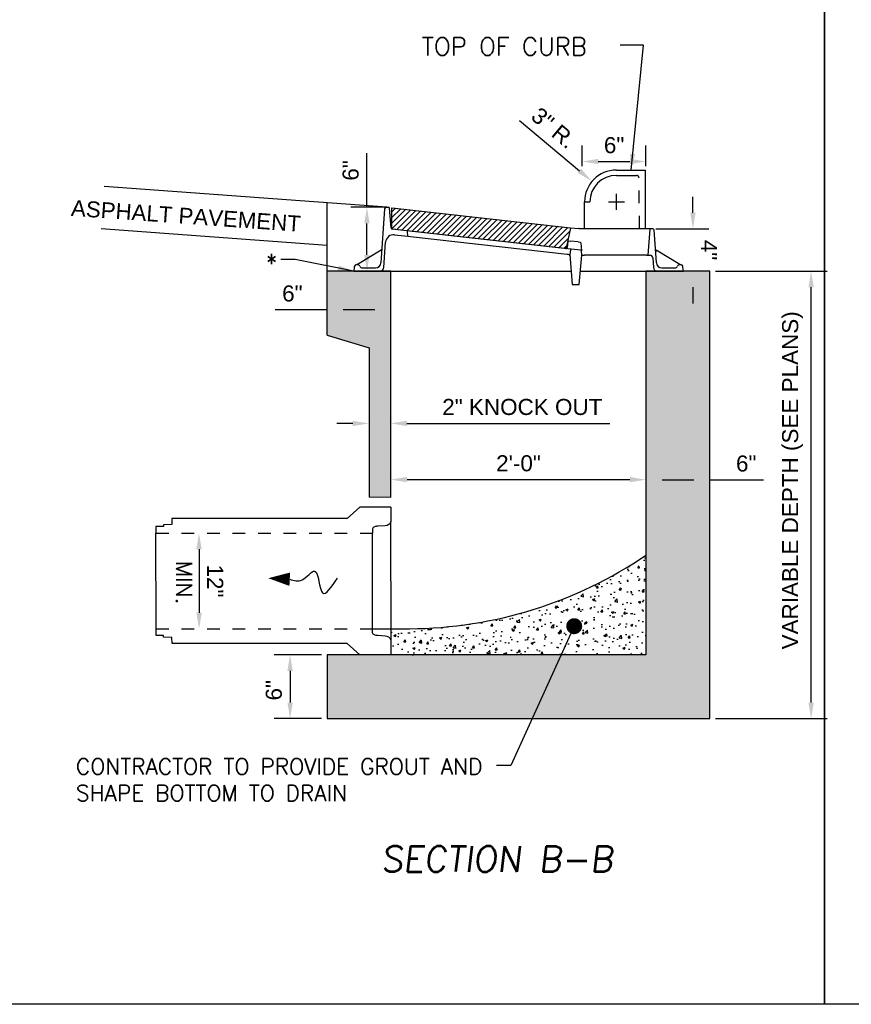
# Model space of a CAD drawing. Header units: feet. Extents: x 6 to 219, y -47 to 30.
# Tile 21 of 47: x 182.04 to 188.56, y 3.62 to 11.34. Entities that reach past the tile are written whole.
import ezdxf
from ezdxf.enums import TextEntityAlignment as Align

# ---------------------------------------------------------------- set-up
doc = ezdxf.new("R2010")
doc.units = ezdxf.units.FT
doc.header["$MEASUREMENT"] = 0
doc.linetypes.add('F', pattern=[0.15000000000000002, 0.1, -0.05])
doc.layers.add('COLUMNS', color=6, linetype='Continuous', plot=False)
for name, color, linetype in [('DETAILS', 4, 'Continuous'), ('HATCH', 247, 'Continuous'), ('P-HATCH', 247, 'Continuous'), ('SHEET_TXT', 9, 'Continuous'), ('TOP', 3, 'Continuous'), ('Visible (ANSI)', 2, 'Continuous')]:
    doc.layers.add(name, color=color, linetype=linetype)
doc.styles.add('RS1', font='ROMANS.shx')
doc.styles.add('SLANTED', font='ROMANS.SHX', dxfattribs={"oblique": 7})
doc.styles.get("Standard").update_dxf_attribs({"font": 'arial.ttf'})
doc.dimstyles.get("Standard").update_dxf_attribs({"dimtxt": 0.18, "dimasz": 0.18, "dimexe": 0.18, "dimexo": 0.0625, "dimgap": 0.09, "dimtad": 0, "dimtih": 1, "dimtoh": 1, "dimdec": 4, "dimzin": 0, "dimdsep": 46, "dimtxsty": 'Standard', "dimcen": 0.09, "dimadec": 0, "dimazin": 0, "dimtfac": 1, "dimtdec": 4, "dimtofl": 0, "dimtmove": 0, "dimatfit": 3, "dimfxl": 1, "dimtolj": 1, "dimtzin": 0, "dimarcsym": 0})

# ---------------------------------------------------------------- blocks, each defined once
blk = doc.blocks.new('*D25')
at = {"layer": 'Defpoints', "color": 0, "linetype": 'Continuous', "transparency": 16777216}
for p in [(184.4481757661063, 6.363947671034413), (184.1573659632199, 5.86394767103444), (184.4481757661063, 5.86394767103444)]:
    blk.add_point(p, dxfattribs=at)
at = {"layer": 'DETAILS', "color": 0, "linetype": 'Continuous', "lineweight": -2, "transparency": 16777216}
for p, q in [((184.4044257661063, 6.363947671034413), (184.0313659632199, 6.363947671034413)), ((184.1573659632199, 6.237947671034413), (184.1573659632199, 5.98994767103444)), ((184.4044257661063, 5.86394767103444), (184.0313659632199, 5.86394767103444))]:
    blk.add_line(p, q, dxfattribs=at)
at = {"layer": 'DETAILS', "color": 0, "linetype": 'Continuous', "transparency": 16777216}
for points in [[(184.1363659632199, 6.237947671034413), (184.1783659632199, 6.237947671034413), (184.1573659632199, 6.363947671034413)], [(184.1363659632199, 5.98994767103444), (184.1783659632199, 5.98994767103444), (184.1573659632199, 5.86394767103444)]]:
    blk.add_solid(points, dxfattribs=at)
at = {"layer": 'DETAILS', "color": 0, "linetype": 'Continuous', "transparency": 16777216, "insert": (184.030033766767, 6.086433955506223), "char_height": 0.126, "attachment_point": 5, "rotation": 90}
blk.add_mtext('\\A1;6"', dxfattribs=at)
blk = doc.blocks.new('*D26')
at = {"layer": 'Defpoints', "color": 0, "linetype": 'Continuous', "transparency": 16777216}
for p in [(187.4481757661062, 7.736155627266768), (186.9481757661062, 7.655780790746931), (187.4481757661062, 7.655780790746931)]:
    blk.add_point(p, dxfattribs=at)
at = {"layer": 'DETAILS', "color": 0, "linetype": 'Continuous', "lineweight": -2, "transparency": 16777216}
for p, q in [((187.0741757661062, 7.736155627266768), (187.3221757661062, 7.736155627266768)), ((187.4481757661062, 7.736155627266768), (187.8699244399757, 7.736155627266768))]:
    blk.add_line(p, q, dxfattribs=at)
at = {"layer": 'DETAILS', "color": 0, "linetype": 'Continuous', "transparency": 16777216}
for points in [[(187.0741757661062, 7.757155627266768), (187.0741757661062, 7.715155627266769), (186.9481757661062, 7.736155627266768)], [(187.3221757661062, 7.757155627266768), (187.3221757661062, 7.715155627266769), (187.4481757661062, 7.736155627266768)]]:
    blk.add_solid(points, dxfattribs=at)
at = {"layer": 'DETAILS', "color": 0, "linetype": 'Continuous', "transparency": 16777216, "insert": (187.7341693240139, 7.863487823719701), "char_height": 0.126, "attachment_point": 5}
blk.add_mtext('\\A1;6"', dxfattribs=at)
blk = doc.blocks.new('*D27')
at = {"layer": 'Defpoints', "color": 0, "linetype": 'Continuous', "transparency": 16777216}
for p in [(184.4481763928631, 9.069543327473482), (184.9481763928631, 9.069543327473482), (184.9481763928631, 9.06909587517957)]:
    blk.add_point(p, dxfattribs=at)
at = {"layer": 'DETAILS', "color": 0, "linetype": 'Continuous', "lineweight": -2, "transparency": 16777216}
for p, q in [((184.4481763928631, 9.06909587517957), (184.0394212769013, 9.06909587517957)), ((184.8221763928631, 9.06909587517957), (184.5741763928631, 9.06909587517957))]:
    blk.add_line(p, q, dxfattribs=at)
at = {"layer": 'DETAILS', "color": 0, "linetype": 'Continuous', "transparency": 16777216}
for points in [[(184.5741763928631, 9.090095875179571), (184.5741763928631, 9.04809587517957), (184.4481763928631, 9.06909587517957)], [(184.8221763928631, 9.090095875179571), (184.8221763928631, 9.04809587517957), (184.9481763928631, 9.06909587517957)]]:
    blk.add_solid(points, dxfattribs=at)
at = {"layer": 'DETAILS', "color": 0, "linetype": 'Continuous', "transparency": 16777216, "insert": (184.1751763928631, 9.196428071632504), "char_height": 0.126, "attachment_point": 5}
blk.add_mtext('\\A1;6"', dxfattribs=at)
blk = doc.blocks.new('*D28')
at = {"layer": 'Defpoints', "color": 0, "linetype": 'Continuous', "transparency": 16777216}
for p in [(184.7752603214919, 8.136639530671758), (184.9472217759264, 8.178329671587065), (184.9472217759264, 8.136639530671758)]:
    blk.add_point(p, dxfattribs=at)
at = {"layer": 'DETAILS', "color": 0, "linetype": 'Continuous', "lineweight": -2, "transparency": 16777216}
for p, q in [((184.6492603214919, 8.178329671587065), (184.5232603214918, 8.178329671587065)), ((185.0732217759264, 8.178329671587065), (186.6647754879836, 8.178329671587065))]:
    blk.add_line(p, q, dxfattribs=at)
at = {"layer": 'DETAILS', "color": 0, "linetype": 'Continuous', "transparency": 16777216}
for points in [[(184.6492603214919, 8.199329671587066), (184.6492603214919, 8.157329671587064), (184.7752603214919, 8.178329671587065)], [(185.0732217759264, 8.199329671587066), (185.0732217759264, 8.157329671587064), (184.9472217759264, 8.178329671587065)]]:
    blk.add_solid(points, dxfattribs=at)
at = {"layer": 'DETAILS', "color": 0, "linetype": 'Continuous', "transparency": 16777216, "insert": (185.9782645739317, 8.306521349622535), "char_height": 0.126, "attachment_point": 5}
blk.add_mtext('\\A1;2" KNOCK OUT', dxfattribs=at)
blk = doc.blocks.new('*D29')
at = {"layer": 'Defpoints', "color": 0, "linetype": 'Continuous', "transparency": 16777216}
for p in [(186.9481813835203, 7.737533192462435), (184.9483392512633, 7.534261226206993), (186.9481544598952, 7.533996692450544)]:
    blk.add_point(p, dxfattribs=at)
at = {"layer": 'DETAILS', "color": 0, "linetype": 'Continuous', "lineweight": -2, "transparency": 16777216}
blk.add_line((185.074366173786, 7.7377810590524), (186.8221813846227, 7.73754985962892), dxfattribs=at)
at = {"layer": 'DETAILS', "color": 0, "linetype": 'Continuous', "transparency": 16777216}
for points in [[(185.0743689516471, 7.758781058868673), (185.0743633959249, 7.716781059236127), (184.9483661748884, 7.737797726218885)], [(186.8221841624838, 7.758549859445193), (186.8221786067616, 7.716549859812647), (186.9481813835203, 7.737533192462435)]]:
    blk.add_solid(points, dxfattribs=at)
at = {"layer": 'DETAILS', "color": 0, "linetype": 'Continuous', "transparency": 16777216, "insert": (185.948302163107, 7.864997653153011), "char_height": 0.126, "attachment_point": 5, "rotation": 359.9924209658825}
blk.add_mtext('\\A1;2\'-0"', dxfattribs=at)
blk = doc.blocks.new('*D30')
at = {"layer": 'Defpoints', "color": 0, "linetype": 'Continuous', "transparency": 16777216}
for p in [(183.3628888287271, 7.318109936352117), (183.3634374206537, 6.568043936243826), (183.4438122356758, 6.568102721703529)]:
    blk.add_point(p, dxfattribs=at)
at = {"layer": 'DETAILS', "color": 0, "linetype": 'Continuous', "lineweight": -2, "transparency": 16777216}
blk.add_line((183.4433557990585, 7.192168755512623), (183.4437200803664, 6.694102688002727), dxfattribs=at)
at = {"layer": 'DETAILS', "color": 0, "linetype": 'Continuous', "transparency": 16777216}
for points in [[(183.4643557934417, 7.192184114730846), (183.4223558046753, 7.192153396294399), (183.4432636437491, 7.318168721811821)], [(183.4647200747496, 6.69411804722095), (183.4227200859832, 6.694087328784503), (183.4438122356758, 6.568102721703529)]]:
    blk.add_solid(points, dxfattribs=at)
at = {"layer": 'DETAILS', "color": 0, "linetype": 'Continuous', "transparency": 16777216, "insert": (183.5697957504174, 6.943228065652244), "char_height": 0.126, "attachment_point": 5, "rotation": 270.04190564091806}
blk.add_mtext('\\A1;12"', dxfattribs=at)
blk = doc.blocks.new('*D31')
at = {"layer": 'Defpoints', "color": 0, "linetype": 'Continuous', "transparency": 16777216}
for p in [(187.4481757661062, 9.371366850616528), (188.2429400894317, 9.37136685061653), (187.4481757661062, 5.86394767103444)]:
    blk.add_point(p, dxfattribs=at)
at = {"layer": 'DETAILS', "color": 0, "linetype": 'Continuous', "lineweight": -2, "transparency": 16777216}
for p, q in [((187.4919257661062, 9.371366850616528), (188.3689400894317, 9.37136685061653)), ((188.2429400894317, 5.98994767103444), (188.2429400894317, 9.24536685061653)), ((187.4919257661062, 5.86394767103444), (188.3689400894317, 5.86394767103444))]:
    blk.add_line(p, q, dxfattribs=at)
at = {"layer": 'DETAILS', "color": 0, "linetype": 'Continuous', "transparency": 16777216}
for points in [[(188.2219400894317, 9.24536685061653), (188.2639400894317, 9.24536685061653), (188.2429400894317, 9.37136685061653)], [(188.2219400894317, 5.98994767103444), (188.2639400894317, 5.98994767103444), (188.2429400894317, 5.86394767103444)]]:
    blk.add_solid(points, dxfattribs=at)
at = {"layer": 'DETAILS', "color": 0, "linetype": 'Continuous', "transparency": 16777216, "insert": (188.0973439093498, 7.732016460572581), "char_height": 0.126, "attachment_point": 5, "rotation": 90}
blk.add_mtext('\\A1;VARIABLE DEPTH (SEE PLANS)', dxfattribs=at)
blk = doc.blocks.new('*D11')
at = {"layer": 'Defpoints', "color": 0, "linetype": 'Continuous', "transparency": 16777216}
for p in [(186.9807587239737, 9.703619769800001), (186.980790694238, 9.371334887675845), (187.316210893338, 9.37136715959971)]:
    blk.add_point(p, dxfattribs=at)
at = {"layer": 'DETAILS', "color": 0, "linetype": 'Continuous', "lineweight": -2, "transparency": 16777216}
for p, q in [((187.3161668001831, 9.829652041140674), (187.3161546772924, 9.955652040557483)), ((187.0245087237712, 9.703623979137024), (187.4421789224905, 9.703664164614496)), ((187.3162230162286, 9.245367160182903), (187.3162351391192, 9.119367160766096))]:
    blk.add_line(p, q, dxfattribs=at)
at = {"layer": 'DETAILS', "color": 0, "linetype": 'Continuous', "transparency": 16777216}
for points in [[(187.3371668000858, 9.829654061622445), (187.2951668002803, 9.829650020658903), (187.3161789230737, 9.703652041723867)], [(187.3372230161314, 9.245369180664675), (187.2952230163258, 9.245365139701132), (187.316210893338, 9.37136715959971)]]:
    blk.add_solid(points, dxfattribs=at)
at = {"layer": 'DETAILS', "color": 0, "linetype": 'Continuous', "transparency": 16777216, "insert": (187.4421949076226, 9.537521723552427), "char_height": 0.126, "attachment_point": 5, "rotation": 270.00551262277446}
blk.add_mtext('\\A1;4"', dxfattribs=at)
blk = doc.blocks.new('*D12')
at = {"layer": 'Defpoints', "color": 0, "linetype": 'Continuous', "transparency": 16777216}
for p in [(186.5221611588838, 10.07773748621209), (186.7161449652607, 9.914716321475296)]:
    blk.add_point(p, dxfattribs=at)
at = {"layer": 'DETAILS', "color": 0, "linetype": 'Continuous', "lineweight": -2, "transparency": 16777216}
for p, q in [((185.9551760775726, 10.55422348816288), (186.4257006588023, 10.15880148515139)), ((186.7161449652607, 9.851716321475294), (186.7161449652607, 9.977716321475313)), ((186.6531449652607, 9.914716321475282), (186.7791449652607, 9.914716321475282))]:
    blk.add_line(p, q, dxfattribs=at)
at = {"layer": 'DETAILS', "color": 0, "linetype": 'Continuous', "transparency": 16777216}
blk.add_solid([(186.4392113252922, 10.17487823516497), (186.4121899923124, 10.1427247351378), (186.5221611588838, 10.07773748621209)], dxfattribs=at)
at = {"layer": 'DETAILS', "color": 0, "linetype": 'Continuous', "transparency": 16777216, "insert": (186.224156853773, 10.49455776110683), "char_height": 0.126, "attachment_point": 5, "rotation": 319.9567955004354}
blk.add_mtext('\\A1;3" R.', dxfattribs=at)
blk = doc.blocks.new('*D13')
at = {"layer": 'Defpoints', "color": 0, "linetype": 'Continuous', "transparency": 16777216}
for p in [(186.9481788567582, 10.23144658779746), (186.4481788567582, 10.15107175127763), (186.9481788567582, 10.15107175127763)]:
    blk.add_point(p, dxfattribs=at)
at = {"layer": 'DETAILS', "color": 0, "linetype": 'Continuous', "lineweight": -2, "transparency": 16777216}
for p, q in [((186.4481788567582, 10.19482175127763), (186.4481788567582, 10.35744658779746)), ((186.9481788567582, 10.19482175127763), (186.9481788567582, 10.35744658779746)), ((186.5741788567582, 10.23144658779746), (186.8221788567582, 10.23144658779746))]:
    blk.add_line(p, q, dxfattribs=at)
at = {"layer": 'DETAILS', "color": 0, "linetype": 'Continuous', "transparency": 16777216}
for points in [[(186.5741788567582, 10.25244658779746), (186.5741788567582, 10.21044658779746), (186.4481788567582, 10.23144658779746)], [(186.8221788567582, 10.25244658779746), (186.8221788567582, 10.21044658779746), (186.9481788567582, 10.23144658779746)]]:
    blk.add_solid(points, dxfattribs=at)
at = {"layer": 'DETAILS', "color": 0, "linetype": 'Continuous', "transparency": 16777216, "insert": (186.6981788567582, 10.3587787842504), "char_height": 0.126, "attachment_point": 5}
blk.add_mtext('\\A1;6"', dxfattribs=at)
blk = doc.blocks.new('*D14')
at = {"layer": 'Defpoints', "color": 0, "linetype": 'Continuous', "transparency": 16777216}
for p in [(184.9481777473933, 9.872308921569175), (184.7598977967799, 9.37320704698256), (184.9481777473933, 9.37320704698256)]:
    blk.add_point(p, dxfattribs=at)
at = {"layer": 'DETAILS', "color": 0, "linetype": 'Continuous', "lineweight": -2, "transparency": 16777216}
for p, q in [((184.7598977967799, 9.872308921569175), (184.7598977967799, 10.29725193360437)), ((184.9044277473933, 9.872308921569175), (184.6338977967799, 9.872308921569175)), ((184.7598977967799, 9.49920704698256), (184.7598977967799, 9.746308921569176))]:
    blk.add_line(p, q, dxfattribs=at)
at = {"layer": 'DETAILS', "color": 0, "linetype": 'Continuous', "transparency": 16777216}
for points in [[(184.73889779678, 9.746308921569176), (184.7808977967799, 9.746308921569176), (184.7598977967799, 9.872308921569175)], [(184.73889779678, 9.49920704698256), (184.7808977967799, 9.49920704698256), (184.7598977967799, 9.37320704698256)]]:
    blk.add_solid(points, dxfattribs=at)
at = {"layer": 'DETAILS', "color": 0, "linetype": 'Continuous', "transparency": 16777216, "insert": (184.632565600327, 10.16149681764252), "char_height": 0.126, "attachment_point": 5, "rotation": 90}
blk.add_mtext('\\A1;6"', dxfattribs=at)

msp = doc.modelspace()

# ---------------------------------------------------------------- hatches: boundary and pattern name
at = {"layer": 'HATCH', "linetype": 'Continuous'}
h = msp.add_hatch(dxfattribs=at)
h.set_pattern_fill('ANSI31', color=247, scale=0.25)
h.set_pattern_definition([(45, (-9.06600108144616, 2.270052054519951), (-0.02209708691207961, 0.02209708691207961), [])])
edge = h.paths.add_edge_path()
edge.add_line((186.3551912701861, 9.71268990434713), (186.3240384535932, 9.562722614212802))
edge.add_arc((186.3087400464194, 9.565900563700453), 0.01562500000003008, 263.6206297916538, 348.264804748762, ccw=False)
edge.add_line((186.3070039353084, 9.550372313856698), (184.9546585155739, 9.701569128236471))
edge.add_line((184.9546585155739, 9.701569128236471), (184.9553671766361, 9.869194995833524))
edge.add_line((184.9553671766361, 9.869194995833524), (186.3551912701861, 9.71268990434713))
at = {"layer": 'P-HATCH', "linetype": 'Continuous'}
h = msp.add_hatch(dxfattribs=at)
h.set_pattern_fill('AR-CONC', color=256, scale=0.025)
h.set_pattern_definition([(49.99999999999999, (14.75412418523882, -7.002858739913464), (0.1793150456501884, -0.01568803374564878), [0.01875, -0.20625]), (355, (14.75412418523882, -7.002858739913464), (-0.03468783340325, 0.188048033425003), [0.015, -0.165]), (100.4514, (14.76906710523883, -7.004166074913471), (0.1446273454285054, 0.1723598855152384), [0.0159350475, -0.175285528]), (46.18420000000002, (14.75412418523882, -6.952858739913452), (0.2668102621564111, -0.04137975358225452), [0.02812499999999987, -0.3093749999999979]), (96.6356, (14.77635837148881, -6.956307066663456), (0.2336656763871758, 0.2435294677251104), [0.023902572, -0.26292825]), (351.1842, (14.75412418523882, -6.952858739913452), (0.2336654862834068, 0.2435296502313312), [0.0225, -0.2475]), (21, (14.77912418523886, -6.965358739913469), (0.1492267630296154, -0.1006547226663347), [0.01875, -0.20625]), (326.0000000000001, (14.77912418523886, -6.965358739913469), (0.06082883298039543, 0.1812875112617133), [0.015, -0.165]), (71.4514, (14.79155974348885, -6.973746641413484), (0.2100556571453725, 0.08063262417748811), [0.0159350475, -0.175285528]), (37.50000000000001, (14.75412418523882, -7.002858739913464), (0.003039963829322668, 0.08322346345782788), [0, -0.163, 0, -0.1675, 0, -0.165625]), (7.499999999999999, (14.75412418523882, -7.002858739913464), (0.06576738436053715, 0.09860292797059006), [0, -0.0955, 0, -0.15925, 0, -0.063125]), (327.5, (14.69837418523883, -7.002858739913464), (0.1334556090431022, -0.005638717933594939), [0, -0.0625, 0, -0.195, 0, -0.25875]), (317.5, (14.67337418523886, -7.002858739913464), (0.1457965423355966, 0.02502624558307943), [0, -0.08125, 0, -0.1295, 0, -0.18375])])
h.paths.add_polyline_path([(184.9481761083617, 9.370980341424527), (184.6576432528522, 9.370960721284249), (184.4481757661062, 9.371366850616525), (184.4481757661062, 8.871319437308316), (184.7771476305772, 8.771968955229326), (184.7776827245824, 7.600371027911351), (184.9468709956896, 7.597920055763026)], flags=17)
h.paths.add_polyline_path([(187.4481757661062, 6.447281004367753), (187.4481757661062, 8.86394767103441), (187.4481757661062, 9.371366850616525), (186.9481757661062, 9.371366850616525), (186.9481757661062, 6.363947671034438), (185.9481757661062, 6.363947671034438), (184.4481757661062, 6.363947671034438), (184.4481757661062, 5.863947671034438), (185.9481757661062, 5.863947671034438), (187.4481757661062, 5.863947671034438)])
h = msp.add_hatch(dxfattribs=at)
h.set_pattern_fill('AR-CONC', color=256, scale=0.025)
h.set_pattern_definition([(49.99999999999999, (5.875998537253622, -6.349806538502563), (0.1793150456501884, -0.01568803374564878), [0.01875, -0.20625]), (355, (5.875998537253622, -6.349806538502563), (-0.03468783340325, 0.188048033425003), [0.015, -0.165]), (100.4514, (5.890941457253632, -6.35111387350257), (0.1446273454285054, 0.1723598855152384), [0.0159350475, -0.175285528]), (46.18420000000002, (5.875998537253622, -6.299806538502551), (0.2668102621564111, -0.04137975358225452), [0.02812499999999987, -0.309374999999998]), (96.6356, (5.898232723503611, -6.303254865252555), (0.2336656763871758, 0.2435294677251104), [0.023902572, -0.26292825]), (351.1842, (5.875998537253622, -6.299806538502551), (0.2336654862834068, 0.2435296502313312), [0.0225, -0.2475]), (21, (5.900998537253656, -6.312306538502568), (0.1492267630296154, -0.1006547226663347), [0.01875, -0.20625]), (326.0000000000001, (5.900998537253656, -6.312306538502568), (0.06082883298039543, 0.1812875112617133), [0.015, -0.165]), (71.4514, (5.913434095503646, -6.320694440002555), (0.2100556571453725, 0.08063262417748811), [0.0159350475, -0.175285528]), (37.50000000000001, (5.875998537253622, -6.349806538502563), (0.003039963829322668, 0.08322346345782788), [0, -0.163, 0, -0.1675, 0, -0.165625]), (7.499999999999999, (5.875998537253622, -6.349806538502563), (0.06576738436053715, 0.09860292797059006), [0, -0.0955, 0, -0.15925, 0, -0.063125]), (327.5, (5.820248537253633, -6.349806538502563), (0.1334556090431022, -0.005638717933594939), [0, -0.0625, 0, -0.195, 0, -0.25875]), (317.5, (5.795248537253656, -6.349806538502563), (0.1457965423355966, 0.02502624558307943), [0, -0.08125, 0, -0.1295, 0, -0.18375])])
edge = h.paths.add_edge_path()
edge.add_arc((185.0692223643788, 9.918275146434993), 3.349776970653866, 270.43951567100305, 304.11937353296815, ccw=False)
edge.add_line((185.0949182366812, 6.568596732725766), (184.9487276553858, 6.568547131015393))
edge.add_line((184.9487276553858, 6.568547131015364), (184.9487763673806, 6.477555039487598))
edge.add_line((184.9487763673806, 6.477555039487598), (184.9487193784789, 6.363947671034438))
edge.add_line((184.9487193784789, 6.363947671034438), (185.9481757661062, 6.363947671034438))
edge.add_line((185.9481757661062, 6.363947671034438), (186.9481757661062, 6.363947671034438))
edge.add_line((186.9481757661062, 6.363947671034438), (186.9481757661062, 7.145092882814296))

# ---------------------------------------------------------------- linework, layer by layer
at = {"color": 0, "linetype": 'ByBlock', "lineweight": -2}
msp.add_line((186.3594740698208, 6.532058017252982), (186.3336079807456, 6.475161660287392), dxfattribs=at)
at = {"color": 0, "linetype": 'ByBlock', "const_width": 0.06249999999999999}
msp.add_lwpolyline([(186.3724071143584, 6.560506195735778, 1), (186.3982732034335, 6.617402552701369, 1)], format="xyb", close=True, dxfattribs=at)
at = {"layer": 'COLUMNS', "color": 3, "flags": 128}
for points in [[(157.9725199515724, 3.624450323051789), (157.9725199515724, 24.37445032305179), (188.3475199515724, 24.37445032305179), (188.3475199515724, 3.624450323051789)], [(188.3475199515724, 3.624450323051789), (188.3475199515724, 24.37445032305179), (218.7225199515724, 24.37445032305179), (218.7225199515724, 3.624450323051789)]]:
    msp.add_lwpolyline(points, close=True, dxfattribs=at)
at = {"layer": 'DETAILS', "linetype": 'Continuous'}
for p, q in [((184.9481763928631, 9.371366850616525), (184.4481757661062, 9.371366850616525)), ((184.9468709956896, 7.597920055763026), (184.9481763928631, 9.371366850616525)), ((187.4481757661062, 9.371366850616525), (186.9481757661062, 9.371366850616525)), ((186.9481757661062, 9.371366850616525), (186.9481757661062, 6.363947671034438)), ((187.4481757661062, 8.86394767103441), (187.4481757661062, 9.371366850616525)), ((184.4480186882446, 8.87136687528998), (184.7771476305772, 8.771968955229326)), ((187.4481757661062, 6.447281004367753), (187.4481757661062, 8.86394767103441)), ((184.7771476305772, 8.771968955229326), (184.7776827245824, 7.600371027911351)), ((184.9468709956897, 7.597920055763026), (184.7776827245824, 7.600371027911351)), ((184.7040574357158, 7.522456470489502), (184.6055377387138, 7.433747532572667)), ((184.9483334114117, 7.522619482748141), (184.7040574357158, 7.522456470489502)), ((183.2310620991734, 7.434092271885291), (183.2294906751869, 7.386037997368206)), ((184.6055377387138, 7.433747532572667), (183.2310620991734, 7.434092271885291)), ((183.1647600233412, 7.370404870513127), (183.1056148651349, 7.370081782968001)), ((183.1056148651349, 7.370081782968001), (183.1057351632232, 7.31792185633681)), ((183.1647670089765, 7.384330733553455), (183.1647600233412, 7.370404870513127)), ((183.2294906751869, 7.386037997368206), (183.1647670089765, 7.384330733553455)), ((183.1060722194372, 6.515761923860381), (183.1061366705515, 6.567921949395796)), ((183.1652176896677, 6.515502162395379), (183.1060722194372, 6.515761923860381)), ((183.1652395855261, 6.501576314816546), (183.1652176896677, 6.515502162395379)), ((183.2299650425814, 6.499938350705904), (183.1652395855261, 6.501576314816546)), ((183.2315879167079, 6.451885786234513), (183.2299650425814, 6.499938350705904)), ((184.6060623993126, 6.453702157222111), (183.2315879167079, 6.451885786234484)), ((184.7046770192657, 6.365098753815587), (184.6060623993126, 6.453702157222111)), ((187.4481757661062, 5.863947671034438), (187.4481757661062, 6.447281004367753)), ((184.4481757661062, 6.363947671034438), (184.4481757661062, 5.863947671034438)), ((185.9481757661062, 6.363947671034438), (184.4481757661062, 6.363947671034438)), ((184.948720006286, 6.365199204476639), (184.7046770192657, 6.365098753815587)), ((186.9481757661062, 6.363947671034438), (185.9481757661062, 6.363947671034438)), ((184.4481757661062, 5.863947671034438), (185.9481757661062, 5.863947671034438)), ((185.9481757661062, 5.863947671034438), (187.4481757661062, 5.863947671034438))]:
    msp.add_line(p, q, dxfattribs=at)
at = {"layer": 'DETAILS', "linetype": 'F', "ltscale": 0.0625}
for p, q in [((183.1057351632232, 7.317921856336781), (184.8027753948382, 7.319163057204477)), ((183.1061366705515, 6.567921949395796), (184.8031772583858, 6.568497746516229))]:
    msp.add_line(p, q, dxfattribs=at)
at = {"layer": 'DETAILS', "linetype": 'Continuous'}
for points in [[(184.9164214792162, 9.872308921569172), (182.7001913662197, 10.03523638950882)], [(184.4481757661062, 8.871319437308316), (184.4481757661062, 9.906732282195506)], [(184.4481757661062, 9.572499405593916), (182.6757521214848, 9.702800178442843)], [(184.9487763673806, 6.47755503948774), (184.9482770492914, 7.410261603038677)], [(183.1061366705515, 6.567921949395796), (183.1057351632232, 7.31792185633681)], [(184.8031772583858, 6.568497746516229), (184.8027753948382, 7.319163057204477)]]:
    msp.add_lwpolyline(points, dxfattribs=at)
for points in [[(184.9483334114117, 7.522619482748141), (184.9482770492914, 7.410261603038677, -0.300174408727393), (184.9030189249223, 7.376179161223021), (184.8452613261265, 7.372728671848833, 0.06150134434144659), (184.8182317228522, 7.36773976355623, 0.2887218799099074), (184.8041864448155, 7.351175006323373), (184.8027753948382, 7.319163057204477)], [(184.948720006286, 6.365199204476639), (184.9487763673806, 6.47755503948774, 0.300174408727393), (184.9034817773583, 6.511589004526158), (184.8457205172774, 6.514977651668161, -0.06150134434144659), (184.8186855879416, 6.519937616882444, -0.2887218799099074), (184.8046225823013, 6.536487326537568), (184.8031772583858, 6.568497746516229)]]:
    msp.add_lwpolyline(points, format="xyb", dxfattribs=at)
at = {"layer": 'DETAILS'}
msp.add_lwpolyline([(184.8031772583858, 6.568497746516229), (185.0949182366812, 6.568596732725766, 0.1480232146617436), (186.9481757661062, 7.145092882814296)], format="xyb", dxfattribs=at)
at = {"layer": 'DETAILS', "flags": 128}
msp.add_lwpolyline([(183.9865465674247, 6.964987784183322, 0, 0.10546875, 0), (184.1546627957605, 6.956735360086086, 0.10546875, 0.10546875, 0)], format="xyseb", dxfattribs=at)
at = {"layer": 'DETAILS'}
msp.add_lwpolyline([(186.3336079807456, 6.475161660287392), (185.8889598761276, 5.497091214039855), (185.775659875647, 5.497266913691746)], dxfattribs=at)
msp.add_spline([(184.1546627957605, 6.956735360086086), (184.2508037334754, 6.95201603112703), (184.3491627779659, 7.020261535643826), (184.4117577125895, 6.849793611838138), (184.5289631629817, 6.965781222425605)], degree=3, dxfattribs=at)
at = {"layer": 'TOP', "color": 247}
msp.add_lwpolyline([(186.3551912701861, 9.71268990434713), (186.3240384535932, 9.562722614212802, -0.3870924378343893), (186.3070039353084, 9.550372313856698), (184.9546585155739, 9.701569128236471), (184.9553671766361, 9.869194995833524), (186.3551912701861, 9.71268990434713)], format="xyb", dxfattribs=at)
at = {"layer": 'Visible (ANSI)', "color": 247}
for p, q in [((186.7161449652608, 10.1647163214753), (186.9453116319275, 10.1647163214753)), ((186.7161449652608, 10.12304965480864), (186.872630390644, 10.12304965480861)), ((186.9453116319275, 9.704700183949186), (186.9453116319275, 10.1647163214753)), ((186.4661449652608, 9.704700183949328), (186.4661449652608, 9.914716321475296)), ((186.4661449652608, 9.914716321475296), (186.5078116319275, 9.914716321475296)), ((184.898805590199, 9.861676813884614), (184.8690511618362, 9.436168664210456)), ((184.9311689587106, 9.87136685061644), (184.9091968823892, 9.871366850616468)), ((184.9500153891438, 9.71050175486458), (184.9363574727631, 9.866612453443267)), ((185.0731635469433, 9.688319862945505), (184.9592350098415, 9.70105746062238)), ((184.9758711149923, 9.657271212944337), (185.0811059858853, 9.6455055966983)), ((185.0991089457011, 9.685419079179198), (185.0731635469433, 9.688319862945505)), ((185.0811059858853, 9.6455055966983), (185.0777733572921, 9.683597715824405)), ((186.3349318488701, 9.547249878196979), (185.0991089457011, 9.685419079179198)), ((186.3551912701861, 9.712689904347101), (186.4223649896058, 9.705179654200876)), ((186.9687481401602, 9.704700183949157), (186.4476904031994, 9.704700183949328)), ((186.9791251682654, 9.699945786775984), (186.9613143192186, 9.496366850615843)), ((186.9843136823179, 9.704700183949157), (186.9687481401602, 9.704700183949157)), ((187.001077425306, 9.704700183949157), (186.9843136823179, 9.704700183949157)), ((187.0295686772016, 9.43616866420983), (187.0114687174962, 9.695010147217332)), ((184.8926578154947, 9.400436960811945), (184.9065789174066, 9.599517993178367)), ((185.0811059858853, 9.6455055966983), (185.1018623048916, 9.643184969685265)), ((185.1018623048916, 9.643184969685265), (186.3311855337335, 9.50574245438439)), ((186.3350326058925, 9.604761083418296), (186.3309787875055, 9.55842572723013)), ((186.3407998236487, 9.609483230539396), (186.3563586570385, 9.607743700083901)), ((186.4160545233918, 9.601069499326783), (186.3563586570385, 9.607743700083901)), ((186.4160545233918, 9.601069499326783), (186.4316761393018, 9.599322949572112)), ((186.4362859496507, 9.594600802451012), (186.4418424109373, 9.531090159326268)), ((184.8714912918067, 9.535245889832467), (184.6861412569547, 9.424912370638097)), ((186.3311855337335, 9.50574245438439), (186.3519393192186, 9.503422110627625)), ((186.3608740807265, 9.544349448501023), (186.3349318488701, 9.547249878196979)), ((186.3551068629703, 9.539627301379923), (186.3519393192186, 9.503422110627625)), ((186.3519393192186, 9.503422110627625), (186.3684575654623, 9.267200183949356)), ((186.4372326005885, 9.535812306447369), (186.3608740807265, 9.544349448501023)), ((186.4248308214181, 9.267200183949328), (186.4448803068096, 9.496366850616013)), ((186.4448803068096, 9.496366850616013), (186.4418424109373, 9.531090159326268)), ((186.4448803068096, 9.496366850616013), (186.4656343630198, 9.496366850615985)), ((186.9509372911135, 9.496366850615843), (186.4656343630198, 9.496366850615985)), ((186.9509372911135, 9.496366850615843), (186.9613143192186, 9.496366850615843)), ((186.9613143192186, 9.496366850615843), (186.979826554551, 9.496366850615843)), ((187.0254122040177, 9.537619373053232), (187.0327167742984, 9.531919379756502)), ((187.212478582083, 9.42491237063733), (187.0271285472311, 9.535245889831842)), ((184.6845166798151, 9.42345018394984), (184.6812901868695, 9.42345018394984)), ((187.0006091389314, 9.476986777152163), (187.005962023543, 9.40043696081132)), ((187.2173296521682, 9.4234501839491), (187.2141031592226, 9.4234501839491)), ((184.6605361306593, 9.404432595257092), (184.6576432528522, 9.371366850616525)), ((184.6576432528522, 9.371366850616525), (184.8614839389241, 9.371366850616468)), ((184.723142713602, 9.397408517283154), (184.8274859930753, 9.397408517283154)), ((184.8614839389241, 9.371366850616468), (185.0586776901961, 9.371366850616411)), ((185.0586776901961, 9.371366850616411), (186.3384215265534, 9.371366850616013)), ((186.3384215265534, 9.371366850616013), (186.3611735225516, 9.371366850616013)), ((186.4339442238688, 9.371366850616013), (186.4572732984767, 9.371366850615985)), ((186.4572732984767, 9.371366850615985), (186.9643968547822, 9.371366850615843)), ((186.9643968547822, 9.371366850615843), (187.0371359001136, 9.371366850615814)), ((187.0371359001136, 9.371366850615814), (187.2409765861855, 9.371366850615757)), ((187.0711338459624, 9.397408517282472), (187.1754771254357, 9.397408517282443)), ((187.2409765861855, 9.371366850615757), (187.2380837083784, 9.404432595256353)), ((186.3684575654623, 9.267200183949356), (186.4248308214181, 9.267200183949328))]:
    msp.add_line(p, q, dxfattribs=at)
at = {"layer": 'Visible (ANSI)', "color": 247, "linetype": 'F'}
msp.add_lwpolyline([(186.8979822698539, 9.704700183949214), (186.8934623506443, 10.10245307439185, 0.410888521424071), (186.872630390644, 10.12304965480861)], format="xyb", dxfattribs=at)
at = {"layer": 'Visible (ANSI)', "color": 247}
for centre, radius, start, end in [((186.7161449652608, 9.914716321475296), 0.25, 90, 180), ((186.7161449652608, 9.914716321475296), 0.2083333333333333, 90, 180), ((184.9091968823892, 9.860950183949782), 0.01041666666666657, 90, 175.9999999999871), ((184.9311689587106, 9.866158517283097), 0.005208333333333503, 4.999999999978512, 90), ((184.9689266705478, 9.595158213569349), 0.06250000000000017, 83.62062979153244, 175.9999999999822), ((184.960392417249, 9.711409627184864), 0.01041666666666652, 184.9999999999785, 263.6206297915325), ((185.0725848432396, 9.683143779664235), 0.005208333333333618, 4.999999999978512, 83.62062979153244), ((186.9843136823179, 9.699491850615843), 0.005208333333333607, 90, 174.9999999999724), ((187.001077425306, 9.6942835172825), 0.01041666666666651, 3.99999999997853, 90), ((186.340221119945, 9.604307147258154), 0.005208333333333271, 83.62062979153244, 174.9999999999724), ((186.4310974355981, 9.59414686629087), 0.005208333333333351, 4.999999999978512, 83.62062979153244), ((184.8661631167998, 9.544196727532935), 0.0104166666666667, 300.7641158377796, 355.9999999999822), ((186.3206017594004, 9.559333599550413), 0.0104166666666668, 263.6206297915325, 354.9999999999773), ((186.3323679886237, 9.484647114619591), 0.02083333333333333, 3.999999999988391, 83.6206297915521), ((186.3602953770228, 9.539173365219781), 0.005208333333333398, 83.6206297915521, 174.9999999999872), ((186.4366538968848, 9.530636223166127), 0.005208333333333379, 4.999999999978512, 83.62062979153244), ((186.979826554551, 9.4755335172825), 0.02083333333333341, 3.999999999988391, 90), ((184.6812901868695, 9.402616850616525), 0.02083333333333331, 90, 174.9999999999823), ((184.6808130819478, 9.433863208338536), 0.01041666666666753, 270.874789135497, 300.7641158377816), ((184.6845166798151, 9.402616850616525), 0.02083333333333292, 22.02431283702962, 90), ((184.8274859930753, 9.43907518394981), 0.04166666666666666, 269.9999999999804, 355.9999999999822), ((187.0711338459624, 9.439075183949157), 0.04166666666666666, 183.9999999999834, 269.9999999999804), ((187.2141031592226, 9.402616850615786), 0.02083333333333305, 90, 157.9756871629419), ((187.2178067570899, 9.433863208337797), 0.01041666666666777, 239.2358841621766, 269.1252108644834), ((187.2173296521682, 9.402616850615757), 0.0208333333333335, 4.99999999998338, 90), ((184.723142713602, 9.418241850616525), 0.02083333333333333, 202.0243128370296, 269.9999999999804), ((184.8614839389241, 9.402616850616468), 0.0312499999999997, 270, 355.9999999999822), ((187.0371359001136, 9.402616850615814), 0.03124999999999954, 183.9999999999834, 270), ((187.1754771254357, 9.418241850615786), 0.02083333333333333, 269.9999999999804, 337.9756871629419)]:
    msp.add_arc(centre, radius, start, end, dxfattribs=at)
for points, knots in [([(186.4260765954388, 9.704764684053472), (186.4248392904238, 9.704903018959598), (186.4238863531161, 9.705009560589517), (186.4227916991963, 9.705131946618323), (186.422497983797, 9.705164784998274), (186.4223649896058, 9.705179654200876)], [0.8125169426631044, 0.8125169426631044, 0.8125169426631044, 0.8125169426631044, 1.027302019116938, 1.027302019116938, 1.178191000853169, 1.178191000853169, 1.178191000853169, 1.178191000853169]), ([(186.4272340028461, 9.704700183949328), (186.4271300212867, 9.704700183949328), (186.4270278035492, 9.704701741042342), (186.4268270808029, 9.704707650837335), (186.4267285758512, 9.704712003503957), (186.4266320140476, 9.704717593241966), (186.426535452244, 9.704723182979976), (186.4264408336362, 9.704730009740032), (186.4262556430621, 9.704745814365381), (186.4261650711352, 9.704754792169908), (186.4260765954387, 9.704764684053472)], [0, 0, 0, 0, 0.02318274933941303, 0.02318274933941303, 0.04636549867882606, 0.04636549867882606, 0.04636549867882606, 0.0695482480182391, 0.0695482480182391, 0.09273099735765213, 0.09273099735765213, 0.09273099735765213, 0.09273099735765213]), ([(186.4476904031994, 9.704700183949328), (186.4467501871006, 9.704700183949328), (186.4458066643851, 9.704700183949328), (186.4423304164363, 9.704700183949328), (186.4398422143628, 9.704700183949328), (186.4350283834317, 9.704700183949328), (186.4327336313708, 9.704700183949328), (186.4294237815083, 9.704700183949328), (186.4282598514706, 9.704700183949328), (186.4272340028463, 9.704700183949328)], [0, 0, 0, 0, 0.08597336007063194, 0.08597336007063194, 0.3184332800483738, 0.3184332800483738, 0.5623943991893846, 0.5623943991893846, 0.7148700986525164, 0.7148700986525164, 0.7148700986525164, 0.7148700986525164])]:
    msp.add_open_spline(points, degree=3, knots=knots, dxfattribs=at)

# ---------------------------------------------------------------- texts
at = {"layer": 'DETAILS', "color": 9, "linetype": 'Continuous', "attachment_point": 2, "style": 'RS1'}
for s, insert, char_height, width in [('\\A1;\\pxql;TOP OF CURB', (185.9287378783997, 11.20328589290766), 0.14, 1.478986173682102), ('\\A1;\\pxql;*', (184.0095851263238, 9.5066115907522), 0.14, 0.08958788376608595), ('\\A1;\\pxql;CONTRACTOR TO PROVIDE GROUT AND SHAPE BOTTOM TO DRAIN', (184.2191260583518, 5.551164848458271), 0.125, 3.482168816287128)]:
    msp.add_mtext(s, dxfattribs=dict(at, insert=insert, char_height=char_height, width=width))
at = {"layer": 'DETAILS', "insert": (182.4452237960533, 9.930775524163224), "char_height": 0.125, "width": 3.4943, "attachment_point": 1, "rotation": 356}
msp.add_mtext('ASPHALT PAVEMENT', dxfattribs=at)
at = {"layer": 'DETAILS', "color": 9, "linetype": 'Continuous', "insert": (183.3882617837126, 6.934956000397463), "char_height": 0.125, "width": 0.3345833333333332, "attachment_point": 2, "rotation": 270, "style": 'RS1'}
msp.add_mtext('\\A1;\\pxql;MIN.', dxfattribs=at)
at = {"layer": 'SHEET_TXT', "color": 3, "style": 'SLANTED', "oblique": 7}
msp.add_text('SECTION B-B', height=0.2, dxfattribs=at).set_placement((185.7806264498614, 4.663990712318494), align=Align.CENTER)

# ---------------------------------------------------------------- dimensions: what is measured, and where the dimension line sits
at = {"layer": 'DETAILS', "linetype": 'Continuous'}
dim = msp.add_radius_dim(center=(186.7161449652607, 9.914716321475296), mpoint=(186.5221611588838, 10.07773748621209), text='3" R.', dimstyle='Standard', override={"dimscale": 0.7, "dimtad": 1, "dimtih": 0, "dimtoh": 0}, dxfattribs=at)
dim.commit()
dim.dimension.update_dxf_attribs({"geometry": '*D12', "text_midpoint": (186.224156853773, 10.49455776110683)})
for base, p1, p2, angle, text, override, picture, middle in [((186.9481788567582, 10.23144658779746), (186.4481788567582, 10.15107175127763), (186.9481788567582, 10.15107175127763), 0, '6"', {"dimscale": 0.7, "dimtad": 1, "dimtih": 0, "dimtoh": 0}, '*D13', (186.6981788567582, 10.23144658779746)), ((184.7598977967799, 9.37320704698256), (184.9481777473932, 9.872308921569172), (184.9481777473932, 9.373207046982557), 270, '6"', {"dimscale": 0.7, "dimtad": 1, "dimtih": 0, "dimtoh": 0, "dimse2": 1}, '*D14', (184.7598977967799, 10.16149681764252)), ((187.316210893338, 9.37136715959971), (186.9807587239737, 9.7036197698), (186.980790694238, 9.371334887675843), 270.00551262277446, '4"', {"dimscale": 0.7, "dimtad": 1, "dimtih": 0, "dimtoh": 0, "dimse2": 1}, '*D11', (187.3161949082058, 9.5375096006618)), ((188.2429400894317, 9.37136685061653), (187.4481757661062, 5.863947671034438), (187.4481757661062, 9.371366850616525), 90, 'VARIABLE DEPTH (SEE PLANS)', {"dimscale": 0.7, "dimtad": 1, "dimtih": 0, "dimtoh": 0, "dimse1": 0, "dimse2": 0}, '*D31', (188.2429400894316, 7.732016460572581)), ((184.9481763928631, 9.06909587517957), (184.4481763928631, 9.069543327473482), (184.9481763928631, 9.069543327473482), 0, '6"', {"dimscale": 0.7, "dimtad": 1, "dimtih": 0, "dimtoh": 0, "dimse1": 1, "dimse2": 1}, '*D27', (184.1751763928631, 9.06909587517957)), ((184.9472217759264, 8.178329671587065), (184.7752603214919, 8.136639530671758), (184.9472217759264, 8.136639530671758), 0, '2" KNOCK OUT', {"dimscale": 0.7, "dimtad": 1, "dimtih": 0, "dimtoh": 0, "dimse1": 1, "dimse2": 1}, '*D28', (185.9782645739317, 8.178329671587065)), ((186.9481813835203, 7.737533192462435), (184.9483392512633, 7.534261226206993), (186.9481544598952, 7.533996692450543), 359.9924209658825, '2\'-0"', {"dimscale": 0.7, "dimtad": 1, "dimtih": 0, "dimtoh": 0, "dimse1": 1, "dimse2": 1}, '*D29', (185.9482853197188, 7.737665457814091)), ((187.4481757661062, 7.736155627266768), (186.9481757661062, 7.655780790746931), (187.4481757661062, 7.655780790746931), 0, '6"', {"dimscale": 0.7, "dimtad": 1, "dimtih": 0, "dimtoh": 0, "dimse1": 1, "dimse2": 1}, '*D26', (187.7341693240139, 7.736155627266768)), ((183.4438122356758, 6.568102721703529), (183.362888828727, 7.318109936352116), (183.3634374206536, 6.568043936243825), 270.04190564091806, '12"', {"dimscale": 0.7, "dimtad": 1, "dimtih": 0, "dimtoh": 0, "dimse1": 1, "dimse2": 1}, '*D30', (183.4435379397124, 6.943135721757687)), ((184.1573659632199, 5.86394767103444), (184.4481757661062, 6.36394767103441), (184.4481757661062, 5.863947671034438), 270, '6"', {"dimscale": 0.7, "dimtad": 1, "dimtih": 0, "dimtoh": 0}, '*D25', (184.1573659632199, 6.086433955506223))]:
    dim = msp.add_linear_dim(base=base, p1=p1, p2=p2, angle=angle, text=text, dimstyle='Standard', override=override, dxfattribs=at)
    dim.commit()
    dim.dimension.update_dxf_attribs({"geometry": picture, "text_midpoint": middle, "dimtype": 161})

# ---------------------------------------------------------------- leaders
msp.add_leader([(186.8307282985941, 10.1647163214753), (186.9293219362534, 11.14437806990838), (186.7444882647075, 11.14437806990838)], dimstyle='Standard', override={"dimscale": 0.7, "dimgap": 0.09, "dimtad": 0}, dxfattribs=at)
at = {"layer": 'DETAILS'}
msp.add_leader([(184.6576432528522, 9.371366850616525), (184.1976163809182, 9.463817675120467), (184.0843163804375, 9.463817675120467)], dimstyle='Standard', override={"dimtxt": 0.1875, "dimasz": 0.125}, dxfattribs=at)

doc.saveas('drawing.dxf')
